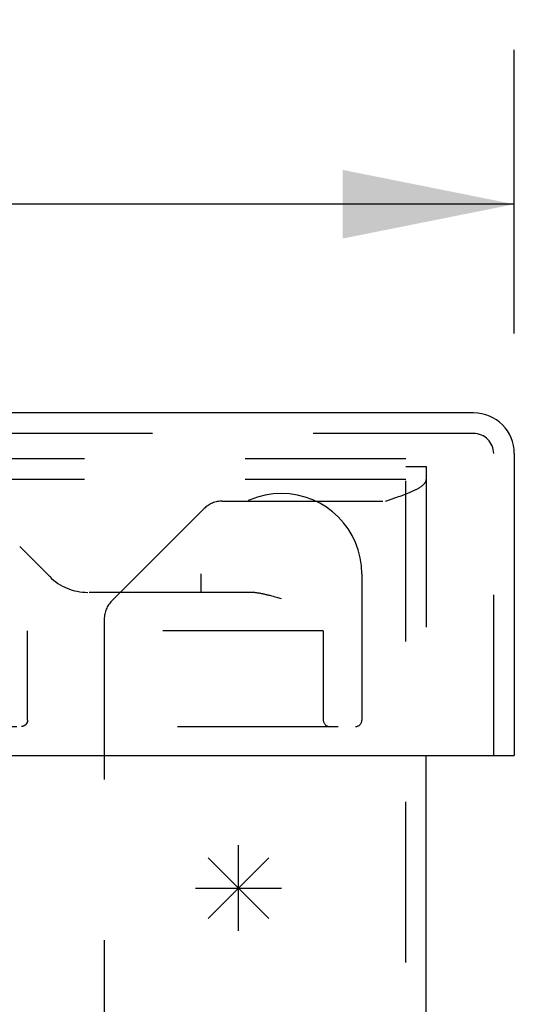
# Model space of a CAD drawing. Header units: inches. Extents: x 0 to 68, y 0 to 44.
# Tile 7 of 13: x 28.5 to 29.6, y 9.1 to 11.4. Entities that reach past the tile are written whole.
import ezdxf

# ---------------------------------------------------------------- set-up
doc = ezdxf.new("R2010")
doc.units = ezdxf.units.IN
doc.header["$LTSCALE"] = 3.74
doc.header["$MEASUREMENT"] = 0
doc.linetypes.add('HIDDEN', pattern=[0.2, 0.1, -0.1])
doc.layers.get('0').update_dxf_attribs({"linetype": 'CONTINUOUS'})
for name, color, linetype in [('DEFAULT_2', 8, 'HIDDEN'), ('DIMENSIONS', 7, 'CONTINUOUS'), ('DOOR_ASSEMBLY', 7, 'CONTINUOUS')]:
    doc.layers.add(name, color=color, linetype=linetype)
doc.styles.get("Standard").update_dxf_attribs({"font": 'arial.ttf'})
doc.dimstyles.new('DIMSTYLE_1', dxfattribs={"dimtxt": 0.3, "dimasz": 0.4, "dimexe": 0.09, "dimexo": 0.07, "dimgap": 0.0375, "dimtad": 0, "dimtih": 1, "dimtoh": 1, "dimzin": 4, "dimdsep": 46, "dimtxsty": 'Standard', "dimblk": '_FILLED', "dimblk1": '_FILLED', "dimblk2": '_FILLED', "dimcen": 0.09, "dimadec": 3, "dimazin": 1, "dimtfac": 1, "dimtdec": 3, "dimtofl": 0, "dimtmove": 0, "dimatfit": 3, "dimldrblk": '_FILLED', "dimfxl": 0, "dimtolj": 1, "dimtzin": 4, "dimarcsym": 0})

# ---------------------------------------------------------------- blocks, each defined once
blk = doc.blocks.new('_FILLED')
at = {"color": 0, "linetype": 'ByBlock'}
blk.add_solid([(0, 0), (-1, 0.2), (-1, -0.2)], dxfattribs=at)
blk = doc.blocks.new('*D11')
at = {"layer": 'DIMENSIONS', "color": 2, "linetype": 'Continuous'}
for p, q in [((17.2711, 10.6635), (17.2711, 11.3246)), ((29.6461, 10.6635), (29.6461, 11.3246)), ((17.2711, 10.9646), (22.0986, 10.9646)), ((29.6461, 10.9646), (24.8186, 10.9646))]:
    blk.add_line(p, q, dxfattribs=at)
at = {"layer": 'DIMENSIONS', "color": 2, "linetype": 'Continuous', "xscale": 0.4, "yscale": 0.4, "zscale": 0.4, "rotation": 180}
blk.add_blockref('_FILLED', (17.2711, 10.9646), dxfattribs=at)
at = {"layer": 'DIMENSIONS', "color": 2, "linetype": 'Continuous', "xscale": 0.4, "yscale": 0.4, "zscale": 0.4}
blk.add_blockref('_FILLED', (29.6461, 10.9646), dxfattribs=at)
at = {"layer": 'DIMENSIONS', "color": 2, "linetype": 'Continuous', "insert": (23.4586, 11.1146), "char_height": 0.3, "width": 2.420074, "attachment_point": 2, "line_spacing_factor": 0.9}
blk.add_mtext('12.38 DOOR', dxfattribs=at)

msp = doc.modelspace()

# ---------------------------------------------------------------- linework, layer by layer
at = {"color": 3, "linetype": 'Continuous'}
msp.add_line((29.4411, 2.4661), (29.4411, 9.6803), dxfattribs=at)
at = {"color": 40, "linetype": 'Continuous'}
for p, q in [((29.0036, 9.2713), (29.0036, 9.4713)), ((28.9329, 9.3006), (29.0743, 9.442)), ((28.9329, 9.442), (29.0743, 9.3006)), ((28.9036, 9.3713), (29.1036, 9.3713))]:
    msp.add_line(p, q, dxfattribs=at)
at = {"layer": 'DEFAULT_2', "color": 8, "linetype": 'HIDDEN'}
for p, q in [((29.3931, 10.3713), (17.4891, 10.3713)), ((29.3931, 2.4661), (29.3931, 10.3713)), ((29.3931, 10.3533), (29.4411, 10.3533)), ((29.4411, 10.3533), (29.4411, 9.6803)), ((29.3931, 10.3233), (17.4891, 10.3233)), ((29.3507, 10.2744), (29.3616, 10.2781)), ((29.3616, 10.2781), (29.368, 10.2803)), ((29.368, 10.2803), (29.3723, 10.2818)), ((29.3723, 10.2818), (29.3764, 10.2833)), ((29.3764, 10.2833), (29.3806, 10.2848)), ((29.3806, 10.2848), (29.3846, 10.2863)), ((28.9235, 10.2553), (28.7087, 10.0405)), ((28.966, 10.2729), (29.3463, 10.2729)), ((29.3463, 10.2729), (29.3507, 10.2744)), ((28.6911, 9.9981), (28.6911, 2.9333))]:
    msp.add_line(p, q, dxfattribs=at)
msp.add_lwpolyline([(29.3846, 10.2863), (29.3866, 10.287), (29.3886, 10.2877), (29.3905, 10.2885), (29.3924, 10.2892), (29.3943, 10.29), (29.3962, 10.2907), (29.3981, 10.2915), (29.3999, 10.2922), (29.4017, 10.2929), (29.4034, 10.2937), (29.4052, 10.2944), (29.4069, 10.2952), (29.4085, 10.2959), (29.4102, 10.2966), (29.4118, 10.2974), (29.4133, 10.2981), (29.4149, 10.2989), (29.4164, 10.2996), (29.4178, 10.3003), (29.4192, 10.3011), (29.4206, 10.3018), (29.422, 10.3026), (29.4233, 10.3033), (29.4245, 10.3041), (29.4257, 10.3048), (29.4269, 10.3055), (29.428, 10.3063), (29.4291, 10.307), (29.4302, 10.3078), (29.4312, 10.3085), (29.4321, 10.3092), (29.433, 10.31), (29.4339, 10.3107), (29.4347, 10.3115), (29.4355, 10.3122), (29.4362, 10.3129), (29.4369, 10.3137), (29.4375, 10.3144), (29.4381, 10.3152), (29.4386, 10.3159), (29.4391, 10.3167), (29.4395, 10.3174), (29.4399, 10.3181), (29.4402, 10.3189), (29.4405, 10.3196), (29.4407, 10.3204), (29.4409, 10.3211), (29.441, 10.3218), (29.4411, 10.3226), (29.4411, 10.3233)], dxfattribs=at)
for centre, start, end in [((28.966, 10.2129), 90, 135), ((28.7511, 9.9981), 135, 180)]:
    msp.add_arc(centre, 0.06, start, end, dxfattribs=at)
at = {"layer": 'DOOR_ASSEMBLY', "color": 3, "linetype": 'Continuous'}
for p, q in [((29.5513, 10.4783), (17.3659, 10.4783)), ((29.6461, 10.3835), (29.6461, 9.6803)), ((17.2861, 9.6803), (29.6311, 9.6803))]:
    msp.add_line(p, q, dxfattribs=at)
at = {"layer": 'DOOR_ASSEMBLY', "color": 8, "linetype": 'HIDDEN'}
for p, q in [((29.5513, 10.4303), (17.3659, 10.4303)), ((29.5981, 9.6803), (29.5981, 10.3835)), ((28.4941, 10.1669), (28.564, 10.0969)), ((28.9161, 10.1033), (28.9161, 10.0603)), ((29.2911, 10.1033), (29.2911, 9.7628)), ((29.0301, 10.0603), (28.5894, 10.0603)), ((29.0811, 10.0516), (29.0772, 10.0526)), ((29.0851, 10.0505), (29.0811, 10.0516)), ((29.0891, 10.0494), (29.0851, 10.0505)), ((29.0953, 10.0477), (29.0891, 10.0494)), ((29.1036, 10.0453), (29.0953, 10.0477)), ((29.2011, 9.9703), (28.4698, 9.9703)), ((28.5123, 9.7628), (28.5123, 9.9703)), ((28.5125, 9.7628), (28.5125, 9.9703)), ((29.2011, 9.9703), (29.2011, 9.7628)), ((27.3656, 9.7478), (29.2761, 9.7478)), ((28.4987, 9.7478), (28.4983, 9.7478))]:
    msp.add_line(p, q, dxfattribs=at)
at = {"layer": 'DOOR_ASSEMBLY', "color": 7, "linetype": 'Continuous'}
msp.add_line((29.6311, 9.6803), (29.6461, 9.6803), dxfattribs=at)
at = {"layer": 'DOOR_ASSEMBLY', "color": 8, "linetype": 'HIDDEN'}
for points in [[(29.0772, 10.0526), (29.0752, 10.0531), (29.0733, 10.0536), (29.0714, 10.054), (29.0695, 10.0545), (29.0677, 10.0549), (29.0659, 10.0553), (29.0641, 10.0557), (29.0623, 10.0561), (29.0606, 10.0565), (29.0589, 10.0569), (29.0572, 10.0572), (29.0556, 10.0575), (29.0539, 10.0578), (29.0523, 10.0581), (29.0508, 10.0584), (29.0492, 10.0586), (29.0478, 10.0588), (29.0463, 10.0591), (29.0449, 10.0593), (29.0435, 10.0594), (29.0421, 10.0596), (29.0407, 10.0597), (29.0394, 10.0599), (29.0382, 10.06), (29.0369, 10.0601), (29.0357, 10.0602), (29.0345, 10.0602), (29.0334, 10.0603), (29.0322, 10.0603), (29.0311, 10.0603), (29.0301, 10.0603)], [(28.5125, 9.7628), (28.5125, 9.7626), (28.5125, 9.7623), (28.5125, 9.7621), (28.5124, 9.7618), (28.5124, 9.7616), (28.5124, 9.7613), (28.5124, 9.761), (28.5124, 9.7608), (28.5123, 9.7605), (28.5123, 9.7603), (28.5122, 9.76), (28.5122, 9.7598), (28.5121, 9.7595), (28.5121, 9.7593), (28.512, 9.759), (28.512, 9.7588), (28.5119, 9.7585), (28.5118, 9.7583), (28.5117, 9.758), (28.5117, 9.7577), (28.5116, 9.7575), (28.5115, 9.7572), (28.5114, 9.757), (28.5113, 9.7567), (28.5112, 9.7565), (28.5111, 9.7562), (28.5109, 9.756), (28.5108, 9.7557), (28.5107, 9.7555), (28.5106, 9.7552), (28.5104, 9.755), (28.5103, 9.7547), (28.5101, 9.7545), (28.51, 9.7543), (28.5098, 9.754), (28.5096, 9.7538), (28.5095, 9.7535), (28.5093, 9.7533), (28.5091, 9.7531), (28.5089, 9.7528), (28.5087, 9.7526), (28.5085, 9.7524), (28.5083, 9.7521), (28.5081, 9.7519), (28.5079, 9.7517), (28.5077, 9.7515), (28.5074, 9.7513), (28.5072, 9.7511), (28.5069, 9.7509), (28.5067, 9.7507), (28.5064, 9.7505), (28.5062, 9.7503), (28.5059, 9.7501), (28.5056, 9.7499), (28.5053, 9.7498), (28.5051, 9.7496), (28.5048, 9.7494), (28.5045, 9.7493), (28.5042, 9.7491), (28.5038, 9.749), (28.5035, 9.7488), (28.5032, 9.7487), (28.5029, 9.7486), (28.5026, 9.7485), (28.5022, 9.7484), (28.5019, 9.7483), (28.5016, 9.7482), (28.5012, 9.7481), (28.5009, 9.7481), (28.5005, 9.748), (28.5002, 9.7479), (28.4998, 9.7479), (28.4995, 9.7479), (28.4991, 9.7478), (28.4986, 9.7478)], [(28.5123, 9.7628), (28.5123, 9.7626), (28.5123, 9.7623), (28.5123, 9.7621), (28.5122, 9.7618), (28.5122, 9.7616), (28.5122, 9.7613), (28.5122, 9.761), (28.5122, 9.7608), (28.5121, 9.7605), (28.5121, 9.7603), (28.512, 9.76), (28.512, 9.7598), (28.5119, 9.7595), (28.5119, 9.7593), (28.5118, 9.759), (28.5118, 9.7588), (28.5117, 9.7585), (28.5116, 9.7582), (28.5115, 9.758), (28.5115, 9.7577), (28.5114, 9.7575), (28.5113, 9.7572), (28.5112, 9.757), (28.5111, 9.7567), (28.511, 9.7565), (28.5109, 9.7562), (28.5107, 9.756), (28.5106, 9.7557), (28.5105, 9.7555), (28.5104, 9.7552), (28.5102, 9.755), (28.5101, 9.7547), (28.5099, 9.7545), (28.5098, 9.7542), (28.5096, 9.754), (28.5095, 9.7538), (28.5093, 9.7535), (28.5091, 9.7533), (28.5089, 9.7531), (28.5087, 9.7528), (28.5085, 9.7526), (28.5083, 9.7524), (28.5081, 9.7521), (28.5079, 9.7519), (28.5077, 9.7517), (28.5075, 9.7515), (28.5072, 9.7513), (28.507, 9.7511), (28.5068, 9.7509), (28.5065, 9.7507), (28.5062, 9.7505), (28.506, 9.7503), (28.5057, 9.7501), (28.5054, 9.7499), (28.5052, 9.7497), (28.5049, 9.7496), (28.5046, 9.7494), (28.5043, 9.7493), (28.504, 9.7491), (28.5037, 9.749), (28.5034, 9.7488), (28.503, 9.7487), (28.5027, 9.7486), (28.5024, 9.7485), (28.5021, 9.7484), (28.5017, 9.7483), (28.5014, 9.7482), (28.5011, 9.7481), (28.5007, 9.7481), (28.5004, 9.748), (28.5, 9.7479), (28.4997, 9.7479), (28.4993, 9.7479), (28.499, 9.7478)]]:
    msp.add_lwpolyline(points, dxfattribs=at)
at = {"layer": 'DOOR_ASSEMBLY', "color": 3, "linetype": 'Continuous'}
msp.add_arc((29.5513, 10.3835), 0.0948, 0, 90, dxfattribs=at)
at = {"layer": 'DOOR_ASSEMBLY', "color": 8, "linetype": 'HIDDEN'}
for centre, radius, start, end in [((29.5513, 10.3835), 0.0468, 0, 90), ((29.1036, 10.1033), 0.1875, 0, 180), ((28.6524, 10.1853), 0.125, 225, 270), ((29.2161, 9.7628), 0.015, 180, 270), ((29.2761, 9.7628), 0.015, 270, 360)]:
    msp.add_arc(centre, radius, start, end, dxfattribs=at)

# ---------------------------------------------------------------- dimensions: what is measured, and where the dimension line sits
at = {"layer": 'DIMENSIONS', "color": 2, "linetype": 'Continuous'}
dim = msp.add_linear_dim(base=(29.6461094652, 10.9646169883), p1=(17.2711094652, 11.3946169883), p2=(29.6461094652, 11.3946169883), text='<> DOOR', dimstyle='DIMSTYLE_1', dxfattribs=at)
dim.commit()
dim.dimension.update_dxf_attribs({"geometry": '*D11', "text_midpoint": (23.4586094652, 10.9646169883), "dimtype": 160})

doc.saveas('drawing.dxf')
